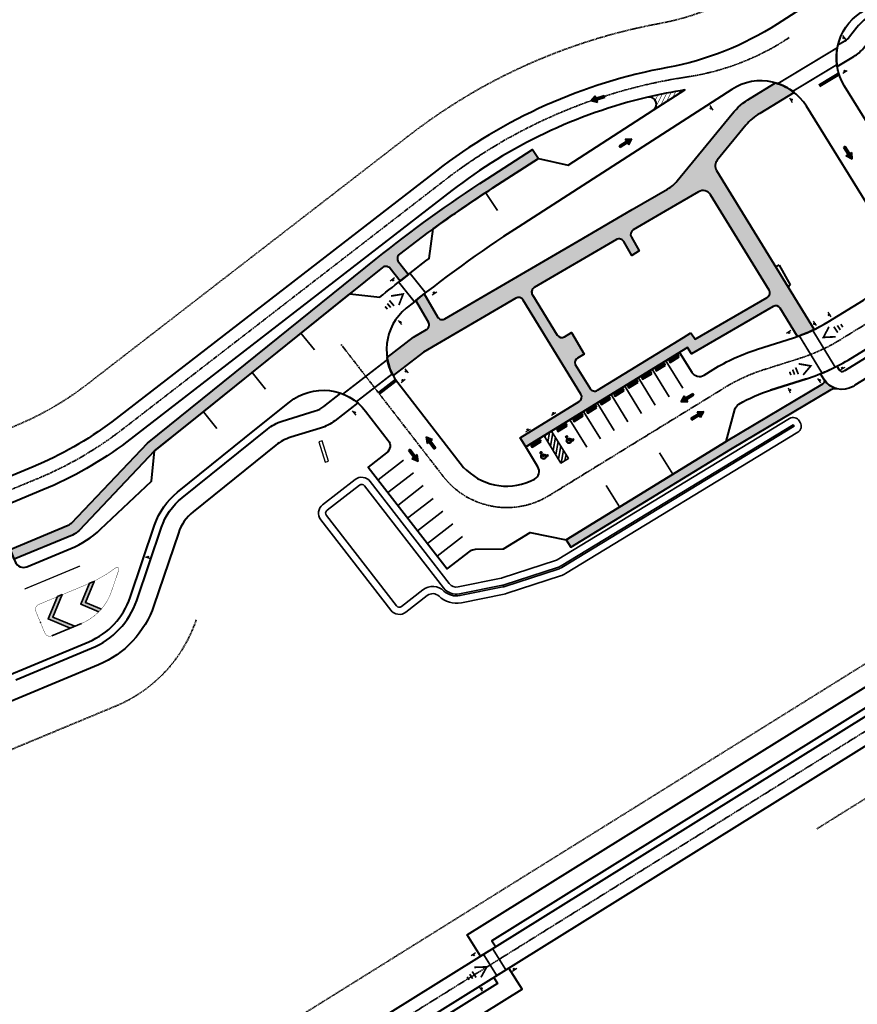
# Model space of a CAD drawing. Extents: x 1574874 to 1583974, y 410417 to 415893.
# Tile 4 of 14: x 1575680 to 1576148, y 414617 to 415167. Entities that reach past the tile are written whole.
import ezdxf

# ---------------------------------------------------------------- set-up
doc = ezdxf.new("R2010")
doc.units = 0
doc.header["$MEASUREMENT"] = 0
doc.linetypes.add('CENTER2', pattern=[1.125, 0.75, -0.125, 0.125, -0.125])
doc.linetypes.add('DASHED', pattern=[0.75, 0.5, -0.25])
doc.layers.get('0').update_dxf_attribs({"lineweight": 0})
for name, color, linetype, lineweight in [('C-ALIN', 1, 'CENTER2', 35), ('C-POND', 111, 'Continuous', 35), ('C-POND-VNB', 111, 'DASHED', 35), ('C-PVMT', 32, 'Continuous', 40), ('C-PVMT-MRKS', 7, 'Continuous', 35), ('C-ROAD-SIGN', 3, 'Continuous', 30), ('C-SIGN', 3, 'Continuous', 25)]:
    doc.layers.add(name, color=color, linetype=linetype, lineweight=lineweight)
doc.layers.add('C-ANNO-NPLT', color=7, linetype='Continuous', lineweight=30, plot=False)
doc.layers.add('C-SDWLK-CONC-HTCH', color=252, linetype='Continuous', lineweight=25, transparency=0.4)
pattern_1 = [(49.99999999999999, (0, 0), (7.172601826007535, -0.6275213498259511), [0.75, -8.25]), (355, (0, 0), (-1.38751333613, 7.521921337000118), [0.6, -6.6]), (100.45144446, (0.59771681, -0.05229344), (5.78508846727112, 6.894399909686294), [0.6374019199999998, -7.011421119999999]), (46.18420000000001, (0, 2), (10.67241330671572, -1.655192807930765), [1.125, -12.375]), (96.63563549, (0.88936745, 1.86206693), (9.346619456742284, 9.741186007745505), [0.95610342, -10.5171376]), (351.1841639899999, (0, 2), (9.346619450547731, 9.741186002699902), [0.9, -9.90000001]), (21, (1, 1.5), (5.969070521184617, -4.026188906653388), [0.75, -8.25]), (326.0000000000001, (1, 1.5), (2.433153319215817, 7.25150045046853), [0.6, -6.6]), (71.45144474, (1.49742254, 1.16448426), (8.402223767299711, 3.225311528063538), [0.6374019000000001, -7.01142112]), (37.50000000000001, (0, 0), (0.1215985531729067, 3.328938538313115), [0, -6.52, 0, -6.7, 0, -6.625]), (7.499999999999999, (0, 0), (2.630695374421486, 3.944117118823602), [0, -3.82, 0, -6.37, 0, -2.525]), (327.5, (-2.23, 0), (5.33822436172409, -0.2255487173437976), [0, -2.5, 0, -7.8, 0, -10.35]), (317.5, (-3.23, 0), (5.831861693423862, 1.001049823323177), [0, -3.25, 0, -5.18, 0, -7.35])]

# ---------------------------------------------------------------- blocks, each defined once
blk = doc.blocks.new('A$C3f1edcc0')
for p, q in [((0, 0), (-1.383844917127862, -1.394695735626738)), ((0.5159194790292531, -1.895792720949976), (0, 0)), ((-1.383844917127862, -1.394695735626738), (0.5159194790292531, -1.895792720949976)), ((-1.371667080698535, -3.981870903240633), (-0.7346447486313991, -1.565933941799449)), ((-0.7797253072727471, -4.137951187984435), (-0.1427165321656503, -1.722065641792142)), ((-1.371667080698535, -3.981870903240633), (-0.7797253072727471, -4.137951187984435))]:
    blk.add_line(p, q)
for points in [[(0, 0), (-1.383844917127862, -1.394695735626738), (0.5159194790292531, -1.895792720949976)], [(-0.7346447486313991, -1.565933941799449), (-0.1427165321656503, -1.722065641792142), (-1.371667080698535, -3.981870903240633), (-0.7797253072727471, -4.137951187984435)]]:
    blk.add_solid(points)
blk = doc.blocks.new('*U42')
at = {"layer": 'C-PVMT-MRKS'}
h = blk.add_hatch(color=256, dxfattribs=at)
edge = h.paths.add_edge_path()
edge.add_arc((-0.2715572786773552, 4.701862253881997), 0.5729879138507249, 262.2139464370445, 551.5950716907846)
edge.add_line((-0.8328519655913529, 4.586695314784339), (-0.3511474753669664, 2.238988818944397))
edge.add_line((-0.3511474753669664, 2.238988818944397), (1.01315614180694, 2.238988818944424))
edge.add_line((1.01315614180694, 2.238988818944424), (1.261767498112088, 1.725110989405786))
edge.add_line((1.261767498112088, 1.725110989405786), (1.624251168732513, 0.969437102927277))
edge.add_line((1.624251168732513, 0.969437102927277), (2.432442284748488, 1.512628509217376))
edge.add_line((2.432442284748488, 1.512628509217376), (2.231060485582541, 1.812255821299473))
edge.add_line((2.231060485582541, 1.812255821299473), (1.769251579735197, 1.501870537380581))
edge.add_line((1.769251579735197, 1.501870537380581), (1.242496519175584, 2.600002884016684))
edge.add_line((1.242496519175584, 2.600002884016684), (-0.03578239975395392, 2.600002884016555))
edge.add_line((-0.03578239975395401, 2.600002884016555), (-0.0911967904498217, 2.870078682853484))
edge.add_line((-0.0911967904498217, 2.870078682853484), (0.6309805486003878, 2.870078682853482))
edge.add_line((0.6309805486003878, 2.870078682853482), (0.6309805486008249, 3.231092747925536))
edge.add_line((0.6309805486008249, 3.231092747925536), (-0.1638909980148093, 3.231092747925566))
edge.add_line((-0.1638909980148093, 3.231092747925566), (-0.3491824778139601, 4.134156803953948))
edge = h.paths.add_edge_path()
edge.add_line((-0.7380330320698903, 3.302220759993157), (-0.8136695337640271, 3.670854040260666))
edge.add_arc((-0.1487798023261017, 2.298988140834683), 1.524498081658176, 115.8576529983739, 330.2327875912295)
edge.add_line((1.174560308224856, 1.542109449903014), (0.9673463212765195, 1.970419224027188))
edge.add_arc((-0.1487798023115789, 2.298988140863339), 1.163484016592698, 120.42803945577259, 343.59645052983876, ccw=False)
for points in [[(-0.7380330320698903, 3.302220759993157), (-0.8136695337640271, 3.670854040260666, 1.356058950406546), (1.174560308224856, 1.542109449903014), (0.9673463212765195, 1.970419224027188, -1.471019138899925)], [(-0.3491824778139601, 4.134156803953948, 3.141985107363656), (-0.8328519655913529, 4.586695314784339), (-0.3511474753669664, 2.238988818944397), (1.01315614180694, 2.238988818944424), (1.261767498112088, 1.725110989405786), (1.624251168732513, 0.969437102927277), (2.432442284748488, 1.512628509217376), (2.231060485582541, 1.812255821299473), (1.769251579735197, 1.501870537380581), (1.242496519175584, 2.600002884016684), (-0.03578239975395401, 2.600002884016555), (-0.0911967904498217, 2.870078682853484), (0.6309805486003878, 2.870078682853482), (0.6309805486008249, 3.231092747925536), (-0.1638909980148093, 3.231092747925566)]]:
    blk.add_lwpolyline(points, format="xyb", close=True, dxfattribs=at)
blk = doc.blocks.new('A$C1C4F4B94')
at = {"layer": 'C-ROAD-SIGN', "flags": 128}
blk.add_lwpolyline([(-1.286158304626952, 0.8778996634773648), (0.5824775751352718, -1.416533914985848)], dxfattribs=at)
at = {"layer": 'C-ROAD-SIGN'}
blk.add_circle((0, 0), 0.4386751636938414, dxfattribs=at)

msp = doc.modelspace()

# ---------------------------------------------------------------- hatches: boundary and pattern name
at = {"layer": 'C-PVMT-MRKS'}
h = msp.add_hatch(dxfattribs=at)
h.set_pattern_fill('ANSI31', color=256, scale=15, angle=35)
h.set_pattern_definition([(80, (0, 0), (-1.84651453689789, 0.3255903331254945), [])])
h.paths.add_polyline_path([(1575973.177200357, 414934.77963655), (1575977.436873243, 414937.397877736), (1575986.862541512, 414922.0630553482), (1575982.602868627, 414919.4448141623)])
at = {"layer": 'C-PVMT-MRKS', "transparency": 33554687}
h = msp.add_hatch(color=256, dxfattribs=at)
h.dxf.hatch_style = 1
edge = h.paths.add_edge_path()
edge.add_arc((1575702.936942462, 414857.448195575), 30.00000012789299, 315.150040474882, 319.2142293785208)
edge.add_line((1575725.651661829, 414837.8512179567), (1575716.753622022, 414841.6056779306))
edge.add_line((1575716.753622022, 414841.6056779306), (1575721.706428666, 414853.343789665))
edge.add_line((1575721.706428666, 414853.343789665), (1575719.073411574, 414852.2482126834))
edge.add_line((1575719.073411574, 414852.2482126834), (1575714.133431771, 414840.5405004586))
edge.add_line((1575714.133431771, 414840.5405004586), (1575724.205624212, 414836.2906157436))
h = msp.add_hatch(color=256, dxfattribs=at)
h.dxf.hatch_style = 1
h.paths.add_polyline_path([(1575708.173470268, 414827.1519512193), (1575695.895251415, 414832.3326519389), (1575701.161420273, 414844.8134295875), (1575703.794437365, 414845.9090065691), (1575698.515441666, 414833.397829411), (1575710.763754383, 414828.2297473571)])
at = {"layer": 'C-SDWLK-CONC-HTCH', "transparency": 33554602}
h = msp.add_hatch(dxfattribs=at)
h.set_pattern_fill('AR-CONC', color=256)
h.set_pattern_definition(pattern_1)
edge = h.paths.add_edge_path(flags=16)
edge.add_line((1576055.370629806, 414992.3416936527), (1576057.6564645, 414988.6927758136))
edge.add_line((1576057.6564645, 414988.6927758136), (1576097.966099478, 415012.1038064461))
edge.add_arc((1576096.459431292, 415014.6980213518), 3.000000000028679, 300.1471638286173, 391.5772877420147)
edge.add_line((1576099.015235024, 415016.2689660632), (1576066.295469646, 415069.5014559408))
edge.add_arc((1576062.035796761, 415066.8832147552), 4.999999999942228, 31.57728774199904, 120.2461340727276)
edge.add_line((1576059.51721831, 415071.2025622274), (1576040.941728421, 415060.3713362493))
edge.add_line((1576040.941728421, 415060.3713362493), (1576023.090781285, 415049.9417696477))
edge.add_arc((1576024.604181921, 415047.3514765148), 2.999999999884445, 120.295968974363, 210.2425724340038)
edge.add_line((1576022.012479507, 415045.8404905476), (1576026.477143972, 415038.1825228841))
edge.add_line((1576026.477143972, 415038.1825228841), (1576022.254362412, 415035.6212063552))
edge.add_line((1576022.254362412, 415035.6212063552), (1576017.736745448, 415043.3700002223))
edge.add_arc((1576015.145043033, 415041.8590142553), 3.000000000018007, 30.24257242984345, 120.242572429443)
edge.add_line((1576013.634057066, 415044.4507166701), (1575967.757275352, 415017.7041376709))
edge.add_arc((1575969.268261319, 415015.1124352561), 2.999999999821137, 120.2425724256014, 211.6677387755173)
edge.add_line((1575966.714940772, 415013.5374577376), (1575980.579519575, 414991.060493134))
edge.add_arc((1575983.135323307, 414992.6314378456), 2.999999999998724, 211.5772877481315, 301.5772877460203)
edge.add_line((1575984.706268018, 414990.0756341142), (1575988.608470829, 414992.474153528))
edge.add_line((1575988.608470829, 414992.474153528), (1575995.584595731, 414980.3681157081))
edge.add_line((1575995.584595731, 414980.3681157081), (1575991.937786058, 414978.2253738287))
edge.add_arc((1575993.44094011, 414975.667101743), 2.96719196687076, 120.4370528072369, 199.0335517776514)
edge.add_line((1575990.635971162, 414974.6994358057), (1575998.945294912, 414961.1808183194))
edge.add_arc((1576001.501098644, 414962.7517630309), 2.999999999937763, 211.5772877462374, 301.5772877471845)
edge.add_line((1576003.072043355, 414960.1959592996), (1576051.165150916, 414989.7567632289))
edge.add_line((1576051.165150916, 414989.7567632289), (1576055.370629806, 414992.3416936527))
edge = h.paths.add_edge_path()
edge.add_line((1575901.432655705, 415010.3799477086), (1575903.821161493, 415012.2786062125))
edge.add_line((1575903.821161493, 415012.2786062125), (1575906.185174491, 415014.140983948))
edge.add_line((1575906.185174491, 415014.140983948), (1575913.70671469, 415001.2398887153))
edge.add_arc((1575916.298409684, 415002.7508874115), 3.000000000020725, 210.2428538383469, 300.2428538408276)
edge.add_line((1575917.80940838, 415000.1591924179), (1575992.294899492, 415043.5853981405))
edge.add_line((1575992.294899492, 415043.5853981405), (1576022.529651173, 415061.2127310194))
edge.add_line((1576022.529651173, 415061.2127310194), (1576042.259275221, 415072.7154102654))
edge.add_arc((1576032.185950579, 415089.9933768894), 20.00000000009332, 300.2428538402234, 320.6378087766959)
edge.add_line((1576047.6489957, 415077.3089677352), (1576078.356012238, 415114.7426374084))
edge.add_arc((1576109.282102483, 415089.3738190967), 40.00000000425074, 121.11841911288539, 140.6378087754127, ccw=False)
edge.add_line((1576088.609759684, 415123.6178586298), (1576102.659159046, 415132.099159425))
edge.add_arc((1576094.44280174, 415103.2462311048), 30.00000000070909, 51.722082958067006, 74.10480418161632, ccw=False)
edge.add_line((1576113.02709725, 415126.7966867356), (1576093.777845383, 415115.0568487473))
edge.add_arc((1576109.282102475, 415089.3738191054), 29.99999999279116, 121.1184191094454, 140.6378087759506)
edge.add_line((1576086.0875348, 415108.4004328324), (1576070.074735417, 415088.879883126))
edge.add_arc((1576073.940496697, 415085.7087808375), 5.000000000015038, 140.6378087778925, 211.5772877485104)
edge.add_line((1576069.680823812, 415083.0905396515), (1576124.331158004, 414994.1787358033))
edge.add_arc((1576086.081011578, 415073.4319442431), 88.00082243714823, 289.1657579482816, 295.7634507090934, ccw=False)
edge.add_line((1576114.971874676, 414990.3087658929), (1576105.300971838, 415006.0425656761))
edge.add_arc((1576102.745168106, 415004.4716209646), 3.00000000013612, 31.57728774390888, 120.147163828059)
edge.add_line((1576101.23849992, 415007.0658358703), (1576055.652176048, 414980.590209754))
edge.add_line((1576055.652176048, 414980.590209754), (1576053.443506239, 414984.1159479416))
edge.add_line((1576053.443506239, 414984.1159479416), (1575962.953985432, 414928.4958577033))
edge.add_line((1575962.953985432, 414928.4958577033), (1575959.812096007, 414933.6074651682))
edge.add_line((1575959.812096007, 414933.6074651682), (1575992.850781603, 414953.9149511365))
edge.add_arc((1575991.279836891, 414956.470754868), 3.000000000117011, 301.5772877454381, 391.5772877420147)
edge.add_line((1575993.835640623, 414958.0416995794), (1575961.493191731, 415010.6603251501))
edge.add_arc((1575958.937387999, 415009.0893804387), 3.000000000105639, 31.5772877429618, 120.2428538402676)
edge.add_line((1575957.426389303, 415011.6810754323), (1575905.735797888, 414981.5446525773))
edge.add_line((1575905.735797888, 414981.5446525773), (1575888.773920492, 414968.4187720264))
edge.add_arc((1575915.619309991, 414982.9029281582), 30.50353612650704, 188.3338763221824, 208.3486278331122, ccw=False)
edge.add_line((1575885.437883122, 414978.4817079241), (1575900.133550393, 414989.8538908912))
edge.add_line((1575900.133550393, 414989.8538908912), (1575907.442628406, 414994.1151976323))
edge.add_arc((1575905.931629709, 414996.706892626), 3.000000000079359, 300.2428538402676, 390.2428538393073)
edge.add_line((1575908.523324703, 414998.2178913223), (1575901.432655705, 415010.3799477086))
h = msp.add_hatch(dxfattribs=at)
h.set_pattern_fill('AR-CONC', color=256)
h.set_pattern_definition(pattern_1)
edge = h.paths.add_edge_path()
edge.add_line((1575897.396659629, 415025.0342076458), (1575892.69192685, 415021.3105683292))
edge.add_line((1575892.69192685, 415021.3105683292), (1575887.114794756, 415028.3558667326))
edge.add_arc((1575884.762592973, 415026.4938391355), 2.99999999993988, 38.36550658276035, 128.8314597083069)
edge.add_line((1575882.881498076, 415028.8308205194), (1575755.459094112, 414926.2653334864))
edge.add_line((1575755.459094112, 414926.2653334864), (1575713.217612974, 414881.8358619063))
edge.add_arc((1575705.245619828, 414889.4152632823), 10.99999999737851, 292.5917971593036, 316.4461130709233, ccw=False)
edge.add_line((1575709.471414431, 414879.2593457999), (1575676.889694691, 414865.7023574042))
edge.add_line((1575676.889694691, 414865.7023574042), (1575674.584715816, 414871.2419487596))
edge.add_line((1575674.584715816, 414871.2419487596), (1575707.166435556, 414884.7989371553))
edge.add_arc((1575705.245619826, 414889.4152632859), 5.000000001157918, 292.5917971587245, 316.446113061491)
edge.add_line((1575708.869253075, 414885.9700808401), (1575751.38585973, 414930.688928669))
edge.add_line((1575751.38585973, 414930.688928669), (1575879.257392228, 415033.6159305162))
edge.add_arc((1576333.85532613, 414468.8454287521), 725.0000008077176, 122.77900458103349, 128.8314597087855, ccw=False)
edge.add_line((1575941.340211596, 415078.4000908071), (1575966.788625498, 415094.787279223))
edge.add_line((1575966.788625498, 415094.787279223), (1575970.037026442, 415089.7426889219))
edge.add_line((1575970.037026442, 415089.7426889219), (1575944.58861254, 415073.3555005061))
edge.add_arc((1576333.855326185, 414468.8454286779), 719.0000008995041, 122.7790045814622, 127.8853686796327)
edge.add_arc((1575894.171413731, 415033.9419323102), 3.000000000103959, 127.885368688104, 218.3655065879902)
edge.add_line((1575891.819211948, 415032.0799047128), (1575897.396659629, 415025.0342076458))
h = msp.add_hatch(dxfattribs=at)
h.set_pattern_fill('AR-CONC', color=256)
h.set_pattern_definition(pattern_1)
edge = h.paths.add_edge_path()
edge.add_arc((1576139.882681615, 414972.6969856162), 12.00000008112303, 211.5772878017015, 255.0718872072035, ccw=False)
edge.add_arc((1576127.941975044, 414965.3878608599), 2.000277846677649, -59.30119138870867, 30.83728469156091, ccw=False)
edge.add_line((1576128.963166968, 414963.6678961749), (1576074.979484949, 414931.6204583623))
edge.add_line((1576074.979484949, 414931.6204583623), (1575985.526354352, 414876.6373934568))
edge.add_line((1575985.526354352, 414876.6373934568), (1575988.144595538, 414872.3777205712))
edge.add_line((1575988.144595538, 414872.3777205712), (1576077.564947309, 414927.3406377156))
edge.add_line((1576077.564947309, 414927.3406377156), (1576133.719068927, 414960.6765580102))
edge.add_arc((1576135.760970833, 414957.2369887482), 4.000000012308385, 75.07188780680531, 120.69550606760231, ccw=False)

# ---------------------------------------------------------------- linework, layer by layer
at = {"layer": 'C-ALIN'}
msp.add_line((1575759.629576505, 414524.5313014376), (1576174.60482504, 414783.0844527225), dxfattribs=at)
at = {"layer": 'C-ALIN', "flags": 128}
for points in [[(1576110.193065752, 415157.395955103, -0.1102413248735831), (1576053.290728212, 415135.4541732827), (1576043.516397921, 415133.8229537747, 0.1196443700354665), (1575917.311452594, 415077.3978806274), (1575735.674641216, 414936.9929682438, -0.06345339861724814), (1575690.289790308, 414910.9447367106), (1575582.708831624, 414866.1811754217, 0.08542616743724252), (1575556.059097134, 414849.2966473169), (1575542.912704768, 414837.4085414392, -0.1399119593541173), (1575480.360623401, 414806.6382013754), (1575419.855542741, 414797.5390613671), (1575342.969197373, 414785.9764022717, -0.0128492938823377), (1575306.437364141, 414785.3409598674)], [(1575859.736108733, 414985.8100782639), (1575916.800412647, 414912.0689130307, 0.3830779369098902), (1575975.953136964, 414901.2719160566), (1576074.14364944, 414961.6254809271, -0.06104272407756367), (1576096.263725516, 414971.7486284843), (1576116.326074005, 414978.1145776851, 0.06104272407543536), (1576138.44615008, 414988.2377252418), (1576198.316420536, 415025.0374542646)]]:
    msp.add_lwpolyline(points, format="xyb", dxfattribs=at)
at = {"layer": 'C-ANNO-NPLT', "flags": 128}
msp.add_lwpolyline([(1576123.852380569, 414743.2152646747), (1576178.306512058, 414777.1432817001, 0.2066543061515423), (1576248.29836327, 414878.139090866, 15.16869474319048)], format="xyb", dxfattribs=at)
at = {"layer": 'C-POND', "flags": 128}
msp.add_lwpolyline([(1575920.227874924, 414852.0843492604, 0.2852970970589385), (1575925.17280023, 414850.2434753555), (1575949.165581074, 414855.0932663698, 0.02897623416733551), (1575949.725545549, 414855.2406616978), (1575979.559247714, 414864.9725357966, 0.05780480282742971), (1575980.60621443, 414865.4537129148), (1576110.421883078, 414944.3819276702, -0.4142135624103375), (1576115.917787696, 414943.0421394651), (1576116.437302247, 414942.1876778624, -0.4142135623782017), (1576115.097514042, 414936.6917732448), (1575985.281845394, 414857.7635584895, -0.05780480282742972), (1575982.350338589, 414856.4162625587), (1575952.516636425, 414846.6843884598, -0.02897623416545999), (1575950.948735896, 414846.2716815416), (1575926.955955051, 414841.4218905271, -0.2465648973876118), (1575914.461180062, 414845.0695071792, 0.3724443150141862), (1575907.929395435, 414845.4256306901), (1575895.909543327, 414836.1241165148, -0.4142135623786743), (1575887.492394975, 414837.1972491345), (1575848.324311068, 414887.812080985, -0.414213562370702), (1575849.397443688, 414896.229229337), (1575867.587148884, 414910.3052594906, -0.4142135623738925), (1575876.004297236, 414909.2321268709)], format="xyb", close=True, dxfattribs=at)
msp.add_lwpolyline([(1575917.064447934, 414849.6363440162, 0.2852970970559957), (1575925.965313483, 414846.3227709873), (1575949.958094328, 414851.1725620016, 0.02897623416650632), (1575950.966030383, 414851.4378735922), (1575980.799732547, 414861.1697476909, 0.05780480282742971), (1575982.684272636, 414862.0358665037), (1576112.499941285, 414940.964081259), (1576113.019455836, 414940.1096196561), (1575983.203787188, 414861.1814049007, -0.05780480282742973), (1575981.109853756, 414860.2190506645), (1575951.276151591, 414850.4871765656, -0.02897623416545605), (1575950.156222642, 414850.1923859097), (1575926.163441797, 414845.3425948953, -0.2465648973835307), (1575917.23860252, 414847.948035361, 0.3724443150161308), (1575905.481390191, 414848.5890576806), (1575893.461538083, 414839.2875435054, -0.4142135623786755), (1575890.655821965, 414839.6452543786), (1575851.487738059, 414890.2600862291, -0.4142135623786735), (1575851.845448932, 414893.0658023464), (1575870.035154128, 414907.1418325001, -0.4142135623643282), (1575872.840870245, 414906.7841216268), (1575917.064447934, 414849.6363440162)], format="xyb", dxfattribs=at)
at = {"layer": 'C-POND-VNB'}
for points in [[(1576141.018375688, 415218.8742808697), (1576089.935036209, 415185.9798021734, -0.09776626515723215), (1576037.715831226, 415165.2928350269, 0.1196443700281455), (1575897.727410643, 415102.7052965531), (1575716.239664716, 414962.415617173, -0.06322731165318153), (1575677.99656964, 414940.4892239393), (1575570.415610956, 414895.7256626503, 0.08542616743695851), (1575534.59607535, 414873.0314044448), (1575521.449682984, 414861.1432985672, -0.1387225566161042), (1575475.094842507, 414838.2061335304), (1575415.042358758, 414829.1750579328, -0.07581269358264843), (1575211.518057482, 414828.8888856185)], [(1576194.893397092, 414969.8806504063, -0.4137397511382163), (1576157.682827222, 414810.2440917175), (1576125.865895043, 414790.4203357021), (1575742.707578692, 414551.6909404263, 0.0731688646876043), (1575704.516267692, 414519.3082315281, 0.004433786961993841), (1575702.521977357, 414517.0000596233, 0.09835157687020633), (1575669.944026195, 414458.4335277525, 0.1574136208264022), (1575670.018455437, 414352.7516790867), (1575727.818512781, 414174.1383711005, 0.1571441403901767), (1575818.228558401, 414048.7500843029, 0.1571441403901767)], [(1576125.664405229, 414714.8887864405), (1576191.52682285, 414755.9248137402, 0.2581976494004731), (1576276.339839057, 414908.1795244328, 0.2581976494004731)], [(1575778.734325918, 414831.8599818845, -0.215998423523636), (1575733.669994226, 414783.5869774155), (1575670.665530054, 414757.3713326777), (1575670.257742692, 414756.7018802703, -0.158657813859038), (1575644.414977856, 414734.5344553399), (1575597.822843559, 414715.1478474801, -0.07520457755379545), (1575581.858895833, 414711.1704945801), (1575549.419688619, 414708.1106208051, 0.05219032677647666), (1575546.357996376, 414707.4952931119, -0.1705967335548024), (1575435.028539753, 414711.4290786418, 0.09149286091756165), (1575306.030437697, 414736.3426495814, -0.02376049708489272), (1575233.951710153, 414740.3700347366, 0.05842263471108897), (1575216.486103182, 414740.1362649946), (1575176.081979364, 414734.849977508)]]:
    msp.add_lwpolyline(points, format="xyb", dxfattribs=at)
at = {"layer": 'C-PVMT'}
for p, q in [((1576104.749522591, 415030.0900515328, 7.969006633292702), (1576102.776150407, 415029.2470411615, 7.925445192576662)), ((1576110.898283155, 415019.1807031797, 7.905601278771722), (1576109.76781976, 415017.8721439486, 7.899025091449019))]:
    msp.add_line(p, q, dxfattribs=at)
at = {"layer": 'C-PVMT', "flags": 128}
for points in [[(1576802.311408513, 415491.6623506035, 0.1769941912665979), (1576507.659330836, 415425.2333234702), (1576103.470040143, 415164.9606759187, -0.09776626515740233), (1576042.247523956, 415140.7069902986, 0.1196443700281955), (1575913.027443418, 415082.9338778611), (1575731.422290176, 414942.5534384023, -0.06340861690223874), (1575687.600648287, 414917.4075932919), (1575580.019689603, 414872.644032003, 0.08542616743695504), (1575551.364061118, 414854.4886254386), (1575538.217668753, 414842.6005195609, -0.1396930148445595), (1575479.214761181, 414813.5445929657), (1575418.802765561, 414804.4594516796, -0.07579695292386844)], [(1576591.720670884, 413712.8777283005), (1576510.357271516, 413775.5084066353, -0.0732511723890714), (1576448.774998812, 413839.2048349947), (1576383.760240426, 413929.8352718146, 0.2909002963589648), (1576073.209961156, 414054.7156820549), (1576006.514434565, 414042.3145320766, -0.3768780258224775), (1575764.924033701, 414186.1458819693), (1575707.123976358, 414364.7591899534, -0.3443596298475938), (1575763.331263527, 414518.5901304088), (1576146.489579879, 414757.3195256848), (1576178.306512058, 414777.1432817), (1576178.306512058, 414777.1432817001, 0.4137397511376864), (1576228.027532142, 414990.4507523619), (1576141.171437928, 415130.3577670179, -0.4093835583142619), (1576150.4172294, 415171.4038738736), (1576518.487333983, 415408.4180224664, -0.0248177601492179), (1576554.596394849, 415429.2115876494, -0.206376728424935)], [(1576554.318621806, 415420.0490777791, 0.12670061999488), (1576537.505282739, 415415.349328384, 0.01186782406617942), (1576520.65505583, 415405.0563281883), (1576156.574934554, 415170.6114795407, 0.08142428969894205), (1576148.171104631, 415163.0209660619), (1576143.974907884, 415157.7646693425, -0.08872243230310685), (1576141.327897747, 415155.4425918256), (1576137.471486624, 415153.1145647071, 0.1003839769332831), (1576137.076423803, 415141.1952094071), (1576146.495983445, 415146.8815819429, 0.08872243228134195), (1576151.790003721, 415151.5257369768), (1576155.986200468, 415156.7820336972, -0.08142428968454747), (1576161.988936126, 415162.2038290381), (1576526.066936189, 415396.6473117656, -0.01186934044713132), (1576542.514179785, 415406.6942171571, -0.1267006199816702), (1576554.523707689, 415410.0511810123)], [(1575901.432655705, 415010.3799477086), (1575903.821161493, 415012.2786062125), (1575906.185174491, 415014.140983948), (1575913.70671469, 415001.2398887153, 0.4142135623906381), (1575917.80940838, 415000.1591924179), (1575992.294899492, 415043.5853981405), (1576022.529651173, 415061.2127310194), (1576042.259275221, 415072.7154102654, 0.08922543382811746), (1576047.6489957, 415077.3089677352), (1576078.356012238, 415114.7426374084, -0.08537593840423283), (1576088.609759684, 415123.6178586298), (1576102.659159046, 415132.099159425, -0.09797474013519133), (1576113.02709725, 415126.7966867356), (1576093.777845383, 415115.0568487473, 0.08537593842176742), (1576086.0875348, 415108.4004328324), (1576070.074735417, 415088.879883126, 0.3198114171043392), (1576069.680823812, 415083.0905396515), (1576124.331158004, 414994.1787358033, -0.02879582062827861), (1576114.971874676, 414990.3087658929), (1576105.300971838, 415006.0425656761, 0.4069215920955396), (1576101.23849992, 415007.0658358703), (1576055.652176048, 414980.590209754), (1576053.443506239, 414984.1159479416), (1575962.953985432, 414928.4958577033), (1575959.812096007, 414933.6074651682), (1575992.850781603, 414953.9149511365, 0.4142135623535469), (1575993.835640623, 414958.0416995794), (1575961.493191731, 415010.6603251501, 0.4074083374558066), (1575957.426389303, 415011.6810754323), (1575905.735797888, 414981.5446525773), (1575888.773920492, 414968.4187720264, -0.08755352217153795), (1575885.437883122, 414978.4817079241), (1575900.133550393, 414989.8538908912), (1575907.442628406, 414994.1151976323, 0.4142135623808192), (1575908.523324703, 414998.2178913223), (1575901.432655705, 415010.3799477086)], [(1575639.592453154, 414786.6834612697), (1575718.687631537, 414819.5943212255, 0.2159984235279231), (1575741.783101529, 414844.3342360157), (1575755.456831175, 414884.8385456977, -0.1428309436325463), (1575768.274257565, 414903.2041906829), (1575812.437805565, 414938.7525375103), (1575830.849621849, 414953.5726699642, -0.4198331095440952), (1575873.386273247, 414948.5628954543), (1575886.065424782, 414932.1783022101, -0.4142135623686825), (1575885.171147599, 414925.1640119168), (1575874.89000988, 414917.2079948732), (1575918.954104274, 414860.2663090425), (1575931.878690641, 414870.2679481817, -0.1614294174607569), (1575934.846732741, 414871.3128186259), (1575950.599650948, 414871.6026093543), (1575965.416260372, 414880.7097539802), (1575985.526354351, 414876.637393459), (1576074.979484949, 414931.6204583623), (1576079.89526228, 414949.4699394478, -0.1960507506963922), (1576082.198162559, 414952.4622565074, -0.05515984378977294), (1576099.893095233, 414960.3106358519), (1576119.955443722, 414966.6765850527, 0.06104272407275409), (1576144.729928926, 414978.0145103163), (1576173.237718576, 414995.5370457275, -0.4129092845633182)], [(1575677.867115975, 414798.276787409), (1575720.22428412, 414815.901260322, 0.2133029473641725), (1575745.428033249, 414842.6254917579), (1575759.246700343, 414883.5591350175, -0.1428309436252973), (1575770.782384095, 414900.0882155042), (1575818.482682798, 414938.4833816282, -0.09475867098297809), (1575826.774515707, 414942.893200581), (1575845.282030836, 414948.6148097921, 0.08993080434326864), (1575850.031675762, 414951.0827568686), (1575859.618930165, 414958.5018150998, -0.09090368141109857), (1575869.012641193, 414953.1265855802), (1575856.151688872, 414943.1741893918, -0.08993080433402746), (1575848.235613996, 414939.0609442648), (1575831.555127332, 414933.9041619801, 0.09475867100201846), (1575823.263294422, 414929.4943430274), (1575777.052700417, 414892.2982775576, 0.142830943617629), (1575768.721373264, 414880.3606083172), (1575755.047643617, 414839.8562986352, -0.2159984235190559), (1575724.065915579, 414806.668608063), (1575659.558793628, 414779.8277196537, 0.1586578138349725)], [(1576170.903138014, 414789.0256237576), (1576139.086205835, 414769.2018677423), (1575755.927889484, 414530.4724724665, 0.07316886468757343)], [(1575770.734637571, 414506.7077883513), (1575960.955845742, 414625.2264060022), (1575953.552471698, 414637.1087480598), (1575945.065084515, 414631.8206237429), (1575947.180334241, 414628.4256688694), (1575765.446513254, 414515.1951755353, 0.3443596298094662)]]:
    msp.add_lwpolyline(points, format="xyb", dxfattribs=at)
for points in [[(1576132.162371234, 414998.4609401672), (1576151.831907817, 415010.5509743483, 0.4155190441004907), (1576161.610256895, 415051.9321670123), (1576119.930597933, 415119.0693864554, 0.4190601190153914), (1576078.200797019, 415128.469182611), (1575958.665016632, 415051.4956092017, 0.02788053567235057), (1575896.167485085, 415006.1333915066, 0.4069082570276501), (1575891.389308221, 414964.514133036), (1575928.180736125, 414916.9705273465), (1575929.819678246, 414915.5335231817, 0.3201205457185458), (1575967.806816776, 414910.432099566, 0.4333816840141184), (1575969.730451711, 414917.4710790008), (1575962.953985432, 414928.4958577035), (1576048.99937772, 414981.3843296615), (1576055.806804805, 414970.3091801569, 0.4142135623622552), (1576062.684718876, 414968.6677484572), (1576067.859870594, 414971.8486958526, -0.06104272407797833), (1576092.634355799, 414983.1866211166), (1576112.696704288, 414989.5525703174, 0.06104272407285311), (1576132.162371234, 414998.4609401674)], [(1575921.595462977, 415071.8618818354), (1575739.927473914, 414931.4328704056, -0.06349596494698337), (1575692.978932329, 414904.4818801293), (1575671.972527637, 414895.7412861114, 0.4142135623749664), (1575668.198813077, 414886.5892875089), (1575677.514794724, 414864.2000448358, 0.4142135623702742), (1575684.051936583, 414861.5045344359), (1575708.622660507, 414871.7282126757, 0.09089421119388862), (1575725.259871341, 414882.5238613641), (1575753.627437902, 414909.3179884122), (1575755.459094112, 414926.2653334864), (1575782.723876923, 414948.2114406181), (1575864.518225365, 415014.0497620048), (1575881.390530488, 415012.2262160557, -0.008958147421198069), (1575908.888235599, 415033.8692982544), (1575911.245922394, 415050.5346009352, -0.0140516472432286), (1575944.58861254, 415073.3555005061), (1575970.037026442, 415089.7426889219), (1575986.623008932, 415086.1503102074), (1576034.272150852, 415116.833380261), (1576051.844535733, 415128.1488981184, 0.01840498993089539), (1576031.19135467, 415124.0903353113, 0.1073457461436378), (1575921.595461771, 415071.8618833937)], [(1575897.396659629, 415025.0342076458), (1575892.69192685, 415021.3105683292), (1575887.114794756, 415028.3558667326, 0.4165975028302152), (1575882.881498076, 415028.8308205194), (1575755.459094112, 414926.2653334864), (1575713.217612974, 414881.8358619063, -0.1044615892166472), (1575709.471414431, 414879.2593457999), (1575676.889694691, 414865.7023574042), (1575674.584715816, 414871.2419487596), (1575707.166435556, 414884.7989371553, 0.1044615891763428), (1575708.869253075, 414885.9700808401), (1575751.38585973, 414930.688928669), (1575879.257392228, 415033.6159305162, -0.02641495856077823), (1575941.340211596, 415078.4000908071), (1575966.788625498, 415094.787279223), (1575970.037026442, 415089.7426889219), (1575944.58861254, 415073.3555005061, 0.02228440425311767), (1575892.329162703, 415036.3096550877, 0.4166701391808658), (1575891.819211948, 415032.0799047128)], [(1576055.370629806, 414992.3416936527), (1576057.6564645, 414988.6927758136), (1576097.966099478, 415012.1038064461, 0.4215433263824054), (1576099.015235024, 415016.2689660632), (1576066.295469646, 415069.5014559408, 0.407425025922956), (1576059.51721831, 415071.2025622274), (1576040.941728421, 415060.3713362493), (1576023.090781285, 415049.9417696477, 0.4139406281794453), (1576022.012479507, 415045.8404905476), (1576026.477143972, 415038.1825228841), (1576022.254362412, 415035.6212063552), (1576017.736745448, 415043.3700002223, 0.4142135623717), (1576013.634057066, 415044.4507166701), (1575967.757275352, 415017.7041376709, 0.4215178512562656), (1575966.714940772, 415013.5374577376), (1575980.579519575, 414991.060493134, 0.4142135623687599), (1575984.706268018, 414990.0756341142), (1575988.608470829, 414992.474153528), (1575995.584595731, 414980.3681157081), (1575991.937786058, 414978.2253738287, 0.3570503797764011), (1575990.635971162, 414974.6994358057), (1575998.945294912, 414961.1808183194, 0.4142135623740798), (1576003.072043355, 414960.1959592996), (1576051.165150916, 414989.7567632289)], [(1576136.949690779, 414973.6493734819), (1576138.178812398, 414971.6496890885, 0.4096408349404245), (1576140.903206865, 414970.9769483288, 0.003909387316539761), (1576141.813426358, 414971.5266630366), (1576175.332311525, 414992.1293074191, -0.4133797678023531), (1576211.058605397, 414983.6568823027, -0.07301913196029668), (1576227.763123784, 414947.3903706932, -0.3369253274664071), (1576168.787888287, 414792.4205786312), (1576136.970956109, 414772.5968226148), (1575944.033847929, 414652.3860449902), (1575946.149097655, 414648.9910901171), (1575937.661710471, 414643.7029658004), (1575930.258336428, 414655.5853078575), (1576131.682831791, 414781.0842097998), (1576163.49976397, 414800.9079658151, 0.3369304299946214), (1576218.169580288, 414944.568327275, 0.07327852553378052), (1576202.609277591, 414978.3064749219, 0.4153065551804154), (1576180.568793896, 414983.6099616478), (1576147.049908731, 414963.0073172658, -0.003909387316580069), (1576146.005833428, 414962.376762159, -0.4096408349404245), (1576129.659466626, 414966.4132067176), (1576127.7740492, 414969.4806328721, 0.02241789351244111), (1576136.949690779, 414973.6493734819)], [(1576136.791398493, 414961.1019879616, -0.1920927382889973), (1576129.659466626, 414966.4132067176, -0.4149216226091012), (1576128.963166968, 414963.6678961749), (1576074.979484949, 414931.6204583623), (1575985.526354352, 414876.6373934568), (1575988.144595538, 414872.3777205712), (1576077.564947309, 414927.3406377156), (1576133.719068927, 414960.6765580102, -0.2017426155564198), (1576136.791398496, 414961.101987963)]]:
    msp.add_lwpolyline(points, format="xyb", close=True, dxfattribs=at)
at = {"layer": 'C-PVMT', "elevation": 7.969006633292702, "flags": 128}
msp.add_lwpolyline([(1576104.749522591, 415030.0900515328), (1576110.898283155, 415019.1807031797)], dxfattribs=at)
at = {"layer": 'C-PVMT', "flags": 128}
for points in [[(1576092.634355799, 414983.1866211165), (1576112.696704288, 414989.5525703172)], [(1576119.955443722, 414966.6765850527), (1576099.893095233, 414960.3106358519)]]:
    msp.add_lwpolyline(points, dxfattribs=at)
for points in [[(1576048.758496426, 414978.9116979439), (1576048.233399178, 414979.7627401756), (1576043.127145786, 414976.6121566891), (1576043.652243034, 414975.7611144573)], [(1576033.423674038, 414969.4860296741), (1576032.89857679, 414970.3370719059), (1576027.792323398, 414967.1864884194), (1576028.317420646, 414966.3354461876)], [(1576041.091085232, 414974.198863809), (1576040.565987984, 414975.0499060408), (1576035.459734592, 414971.8993225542), (1576035.98483184, 414971.0482803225)], [(1576025.756262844, 414964.7731955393), (1576025.231165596, 414965.624237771), (1576020.124912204, 414962.4736542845), (1576020.650009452, 414961.6226120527)], [(1576018.08885165, 414960.0603614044), (1576017.563754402, 414960.9114036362), (1576012.457501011, 414957.7608201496), (1576012.982598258, 414956.9097779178)], [(1576010.421440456, 414955.3475272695), (1576009.896343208, 414956.1985695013), (1576004.790089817, 414953.0479860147), (1576005.315187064, 414952.196943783)], [(1576002.754029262, 414950.6346931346), (1576002.228932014, 414951.4857353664), (1575997.122678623, 414948.3351518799), (1575997.647775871, 414947.4841096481)], [(1575995.086618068, 414945.9218589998), (1575994.56152082, 414946.7729012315), (1575989.455267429, 414943.622317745), (1575989.980364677, 414942.7712755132)], [(1575986.096562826, 414940.3900588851), (1575985.571465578, 414941.2411011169), (1575980.465212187, 414938.0905176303), (1575980.990309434, 414937.2394753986)], [(1575971.613675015, 414931.4880388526), (1575971.088577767, 414932.3390810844), (1575965.982324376, 414929.1884975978), (1575966.507421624, 414928.337455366)]]:
    msp.add_lwpolyline(points, close=True, dxfattribs=at)
at = {"layer": 'C-PVMT'}
msp.add_arc((1576032.106550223, 415120.1964404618), 3.99999999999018, 302.7790045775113, 103.2263676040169, dxfattribs=at)
at = {"layer": 'C-PVMT-MRKS'}
for p, q in [((1575947.115627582, 415060.6911913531), (1575940.551446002, 415070.7366639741)), ((1575844.777822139, 414982.7557293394), (1575837.253442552, 414992.1036548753)), ((1575817.513039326, 414960.8096222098), (1575809.988659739, 414970.1575477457)), ((1575790.248256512, 414938.8635150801), (1575782.723876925, 414948.2114406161)), ((1576045.161774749, 414913.2927700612), (1576037.830699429, 414925.2198541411)), ((1576015.34406455, 414894.9650817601), (1576008.01298923, 414906.89216584)), ((1575714.461836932, 414829.7502387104), (1575697.956095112, 414822.8823338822))]:
    msp.add_line(p, q, dxfattribs=at)
at = {"layer": 'C-PVMT-MRKS', "flags": 128}
for points, const_width in [([(1576103.938917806, 415131.7036340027), (1576137.185148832, 415151.7736226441)], 1), ([(1576112.260046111, 415127.3822167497), (1576136.915736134, 415142.2662924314)], 1), ([(1576138.061139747, 415137.1173139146), (1576127.035861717, 415130.4616059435)], 2), ([(1576036.849033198, 415125.3597001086), (1576035.377446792, 415122.4988816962)], 0.33), ([(1576039.369096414, 415125.8864834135), (1576036.022436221, 415119.3804521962)], 0.33), ([(1576041.875659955, 415126.3870228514), (1576038.293274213, 415119.4227324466)], 0.33), ([(1576044.369008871, 415126.8618725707), (1576041.656334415, 415121.5883330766)], 0.33), ([(1576046.872092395, 415127.3556467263), (1576045.019394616, 415123.753933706)], 0.33), ([(1576049.317139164, 415127.7365952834), (1576048.382454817, 415125.9195343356)], 0.33), ([(1575898.180862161, 415025.6548778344), (1575906.948463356, 415014.7387623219)], 1), ([(1575891.907724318, 415020.6898981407), (1575900.674600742, 415009.7746850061)], 1), ([(1575892.033170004, 415007.8384362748), (1575894.420295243, 415014.0216258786), (1575887.659447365, 415012.9114132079)], 0.9999999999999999), ([(1575885.530704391, 415008.7471105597), (1575887.479250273, 415006.4660649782)], 0.9999999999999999), ([(1575886.726643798, 415010.4263154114), (1575889.324704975, 415007.3849213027)], 0.9999999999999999), ([(1575884.334764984, 415007.0679057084), (1575885.633795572, 415005.5472086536)], 0.9999999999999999), ([(1576140.250338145, 414995.5051283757), (1576139.141049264, 414997.1693033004)], 0.9999999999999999), ([(1576135.982742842, 414973.1623012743), (1576123.425221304, 414993.747850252)], 1), ([(1576132.514902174, 414995.6540832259), (1576129.41052933, 414989.7980547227), (1576136.255370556, 414990.0976958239)], 0.9999999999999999), ([(1576137.476632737, 414992.4544631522), (1576135.258054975, 414995.7828130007)], 0.9999999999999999), ([(1576138.863485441, 414993.9797957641), (1576137.19955212, 414996.4760581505)], 0.9999999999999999), ([(1576128.642548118, 414969.8331984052), (1576115.978226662, 414990.593824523)], 1), ([(1575885.623456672, 414977.3608617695), (1575860.720373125, 414958.0897108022)], 1), ([(1576118.061560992, 414968.7608713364), (1576122.338471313, 414973.8242929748), (1576115.586063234, 414974.9847331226)], 0.9999999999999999), ([(1576110.534105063, 414970.5487651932), (1576111.264777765, 414968.6870140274)], 0.9999999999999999), ([(1576112.213188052, 414971.7448756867), (1576113.309197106, 414968.9522489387)], 0.9999999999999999), ([(1576113.892271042, 414972.9409861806), (1576115.353616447, 414969.2174838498)], 0.9999999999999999), ([(1575888.30621891, 414969.3212945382), (1575868.216913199, 414953.7752661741)], 1), ([(1575890.337566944, 414965.8354390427), (1575880.865582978, 414958.5055823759)], 2), ([(1575682.738139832, 414849.0436380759), (1575713.6992399, 414861.9262998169)], 0.7), ([(1575946.762561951, 414632.8782486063), (1575939.359187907, 414644.7605906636)], 1), ([(1575951.854994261, 414636.0511231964), (1575944.451620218, 414647.9334652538)], 1), ([(1575931.628335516, 414633.6531529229), (1575933.259327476, 414631.1352440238)], 1), ([(1575933.035109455, 414635.1601323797), (1575935.209765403, 414631.8029205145)], 1), ([(1575937.95437277, 414631.895597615), (1575941.135418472, 414637.7103331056), (1575934.287231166, 414637.5006504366)], 1), ([(1575930.221561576, 414632.146173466), (1575931.308889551, 414630.4675675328)], 1)]:
    msp.add_lwpolyline(points, dxfattribs=dict(at, const_width=const_width))
for points, const_width in [([(1576031.19135467, 415124.0903353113, -0.01840498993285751), (1576051.844535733, 415128.1488981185), (1576034.272150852, 415116.833380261, 0.8424314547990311), (1576031.19135467, 415124.0903353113)], 0.5), ([(1575692.503525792, 414841.1926994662), (1575717.074249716, 414851.4163777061, 0.06318516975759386), (1575733.890894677, 414861.0561999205, -0.6792914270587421), (1575735.498346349, 414860.0441983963), (1575731.360961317, 414847.8526153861, -0.2159984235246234), (1575714.461836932, 414829.7502387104), (1575697.956095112, 414822.8823338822, -0.4142135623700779), (1575694.033809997, 414824.4996401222), (1575689.0396891, 414836.5020880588, -0.4142135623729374), (1575690.65699534, 414840.4243731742), (1575717.074358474, 414851.4164229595)], 0.2)]:
    msp.add_lwpolyline(points, format="xyb", close=True, dxfattribs=dict(at, const_width=const_width))
for points in [[(1576041.331966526, 414976.6714955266), (1576050.757634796, 414961.3366731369)], [(1576033.664555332, 414971.9586613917), (1576043.090223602, 414956.6238390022)], [(1576025.997144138, 414967.2458272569), (1576035.422812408, 414951.9110048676)], [(1576018.329732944, 414962.532993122), (1576027.755401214, 414947.198170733)], [(1576010.66232175, 414957.8201589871), (1576020.08799002, 414942.4853365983)], [(1575995.327499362, 414948.3944907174), (1576004.753167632, 414933.0596683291)], [(1576002.994910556, 414953.1073248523), (1576012.420578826, 414937.7725024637)], [(1575987.660088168, 414943.6816565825), (1575997.085756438, 414928.3468341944)], [(1575894.633443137, 414921.1063077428), (1575880.398021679, 414910.0902841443)], [(1575900.141454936, 414913.988597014), (1575885.906033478, 414902.9725734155)], [(1575905.649466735, 414906.8708862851), (1575891.414045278, 414895.8548626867)], [(1575911.157478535, 414899.7531755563), (1575896.922057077, 414888.7371519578)], [(1575916.665490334, 414892.6354648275), (1575902.430068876, 414881.619441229)], [(1575922.173502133, 414885.5177540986), (1575907.938080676, 414874.5017305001)], [(1575927.681513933, 414878.4000433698), (1575913.446092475, 414867.3840197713)], [(1575724.205624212, 414836.2906157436), (1575714.133431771, 414840.5405004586), (1575719.073411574, 414852.2482126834), (1575721.706428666, 414853.343789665), (1575716.753622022, 414841.6056779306), (1575725.651661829, 414837.8512179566)], [(1575691.522701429, 414830.5346261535), (1575691.601673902, 414830.5028162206), (1575691.569339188, 414830.422540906)]]:
    msp.add_lwpolyline(points, dxfattribs=at)
for points in [[(1575973.177200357, 414934.77963655), (1575977.436873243, 414937.397877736), (1575986.862541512, 414922.0630553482), (1575982.602868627, 414919.4448141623)], [(1575708.173470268, 414827.1519512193), (1575695.895251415, 414832.3326519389), (1575701.161420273, 414844.8134295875), (1575703.794437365, 414845.9090065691), (1575698.515441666, 414833.397829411), (1575710.763754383, 414828.2297473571)]]:
    msp.add_lwpolyline(points, close=True, dxfattribs=at)
at = {"layer": 'C-SIGN'}
msp.add_lwpolyline([(1575850.840628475, 414919.9165573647), (1575852.747722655, 414920.5190453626), (1575849.132794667, 414931.9616104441), (1575847.225700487, 414931.359122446)], close=True, dxfattribs=at)

# ---------------------------------------------------------------- block references
at = {"layer": 'C-PVMT-MRKS'}
for p, xscale, yscale, zscale, rotation in [((1575999.276912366, 415121.9843987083), 1.949999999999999, 1.949999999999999, 1.949999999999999, 123.1557250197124), ((1576022.351158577, 415100.8312556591), 1.949999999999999, 1.949999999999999, 1.949999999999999, 317.6301555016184), ((1576145.413581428, 415089.39735965), 1.949999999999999, 1.949999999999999, 1.949999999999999, 226.4171381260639), ((1576049.720133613, 414953.6579096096), 1.949999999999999, 1.949999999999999, 1.949999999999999, 136.417138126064), ((1576062.576368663, 414948.3373475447), 1.949999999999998, 1.949999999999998, 1.949999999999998, 316.417138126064), ((1575907.295954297, 414934.1549196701), 1.949999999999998, 1.949999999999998, 1.949999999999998, 52.01171939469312), ((1575902.735703, 414920.4400887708), 1.949999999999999, 1.949999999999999, 1.949999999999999, 232.0117193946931)]:
    msp.add_blockref('A$C3f1edcc0', p, dxfattribs=dict(at, xscale=xscale, yscale=yscale, zscale=zscale, rotation=rotation))
at = {"layer": 'C-PVMT-MRKS', "rotation": 31.67923624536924}
for p in [(1575988.503332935, 414930.2445981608), (1575974.2267983, 414921.3972590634)]:
    msp.add_blockref('*U42', p, dxfattribs=at)
at = {"layer": 'C-ROAD-SIGN'}
for p, rotation in [((1576140.862314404, 415157.2088947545), 176.6897833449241), ((1576141.244870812, 415138.7257525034), 81.95830956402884), ((1576066.556432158, 415117.9050010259), 173.9393359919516), ((1576111.584596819, 415122.686659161), 352.9883763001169), ((1575888.61651697, 415021.8010297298), 269.6713501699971), ((1575911.702582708, 415014.8135858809), 83.0640969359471), ((1576132.619845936, 415002.3326468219), 175.1069796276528), ((1575892.853203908, 414998.3005617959), 1.925818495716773), ((1576124.40804926, 414997.3545260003), 174.8043662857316), ((1576110.230140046, 414992.3832040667), 262.3940693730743), ((1575896.067509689, 414970.7392879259), 180.9249145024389), ((1576140.026564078, 414972.695708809), 80.74465794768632), ((1575894.133989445, 414965.8616419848), 90.92491450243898), ((1576127.281173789, 414965.8518773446), 354.8043662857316), ((1576110.610943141, 414960.3385866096), 342.8490352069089), ((1575867.277970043, 414947.7777147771), 0.9249145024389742), ((1575978.334652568, 414947.4208466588), 82.41717820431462), ((1575964.083679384, 414938.1415197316), 82.41717820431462), ((1575751.636903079, 414866.9772176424), 31.41302706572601), ((1575933.879734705, 414644.3390146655), 263.5829649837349), ((1575956.510958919, 414636.5464646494), 83.58296498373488)]:
    msp.add_blockref('A$C1C4F4B94', p, dxfattribs=dict(at, rotation=rotation))
at = {"layer": 'C-ROAD-SIGN', "xscale": -1, "rotation": 251.9308785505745}
msp.add_blockref('A$C1C4F4B94', (1575938.324967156, 414625.594866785), dxfattribs=at)

doc.saveas('drawing.dxf')
